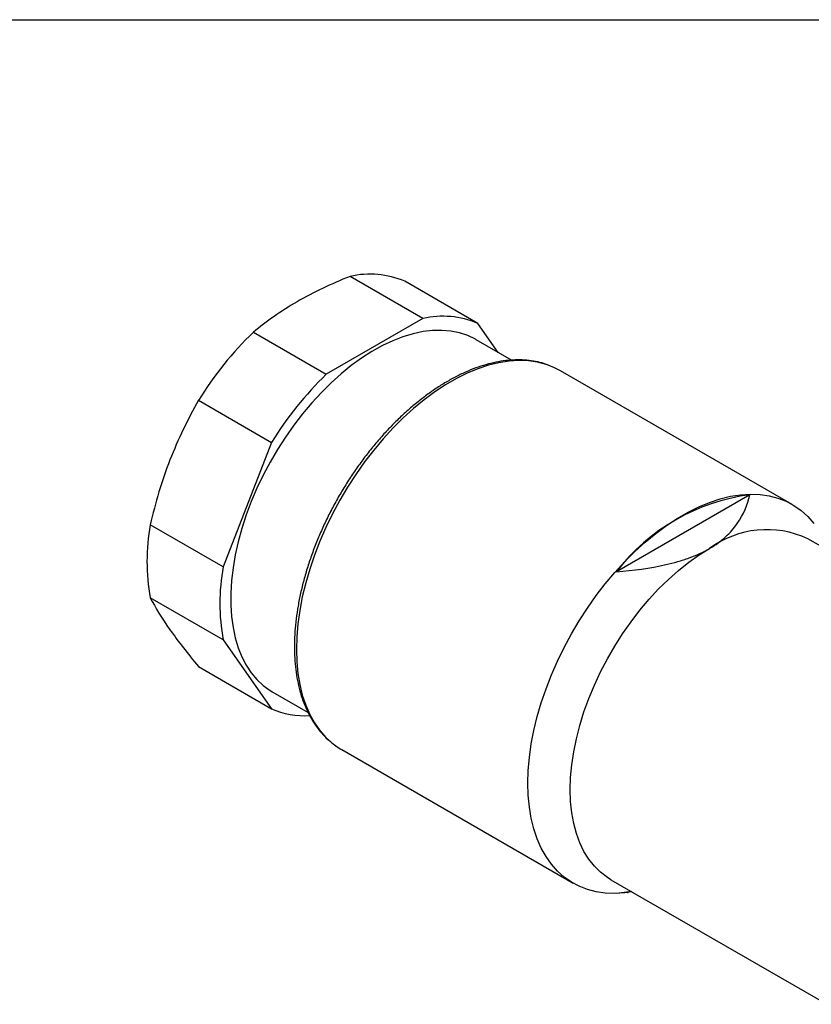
# Model space of a CAD drawing. Header units: millimetres. Extents: x 6 to 273, y 6 to 210.
# Tile 4 of 5: x 197 to 233, y 165 to 210. Entities that reach past the tile are written whole.
import ezdxf

# ---------------------------------------------------------------- set-up
doc = ezdxf.new("R2010")
doc.units = ezdxf.units.MM
doc.linetypes.add('SLD-Solid', pattern=[0])
doc.layers.add('TEXT', color=140, linetype='SLD-Solid', lineweight=25)

msp = doc.modelspace()

# ---------------------------------------------------------------- linework, layer by layer
for p, q in [((215.11, 195.892), (211.778, 197.815)), ((217.615, 195.668), (214.284, 197.591)), ((215.11, 195.892), (210.694, 193.343)), ((218.55, 194.338), (217.615, 195.668)), ((207.362, 195.266), (210.694, 193.343)), ((219.16, 193.986), (217.551, 194.914)), ((231.98, 187.393), (221.396, 193.503)), ((204.857, 192.149), (208.188, 190.226)), ((208.188, 190.226), (205.98, 184.535)), ((230.055, 187.83), (223.951, 184.307)), ((205.98, 184.535), (202.649, 186.458)), ((242.608, 180.103), (232.704, 185.82)), ((205.98, 181.194), (202.649, 183.117)), ((205.98, 181.194), (208.188, 178.052)), ((204.857, 179.975), (208.188, 178.052)), ((208.252, 178.806), (209.864, 177.875)), ((211.397, 176.182), (221.981, 170.072)), ((223.705, 170.231), (233.568, 164.538)), ((224.645, 169.689), (223.951, 169.609)), ((224.458, 169.648), (224.485, 169.652))]:
    msp.add_line(p, q)
at = {"flags": 128}
for points in [[(217.551, 194.914), (217.51, 194.938), (217.159, 195.105), (216.786, 195.23), (216.393, 195.311), (215.982, 195.347), (215.555, 195.34), (215.114, 195.288), (214.661, 195.193), (214.199, 195.054), (213.731, 194.872), (213.258, 194.648), (212.783, 194.384), (212.309, 194.081), (211.838, 193.74), (211.372, 193.363), (210.915, 192.952), (210.468, 192.509), (210.033, 192.037), (209.614, 191.538), (209.211, 191.015), (208.828, 190.47), (208.466, 189.906), (208.128, 189.326), (207.814, 188.734), (207.526, 188.131), (207.267, 187.522), (207.037, 186.91), (206.838, 186.297), (206.67, 185.687), (206.535, 185.083), (206.433, 184.489), (206.364, 183.907), (206.33, 183.34), (206.33, 182.792), (206.364, 182.265), (206.433, 181.762), (206.535, 181.285), (206.67, 180.838), (206.838, 180.422), (207.037, 180.039), (207.267, 179.692), (207.526, 179.382), (207.814, 179.112), (208.128, 178.882), (208.252, 178.806)], [(220.839, 193.76), (220.75, 193.79), (220.35, 193.895), (219.932, 193.955), (219.496, 193.971), (219.045, 193.943), (218.581, 193.87), (218.107, 193.753), (217.624, 193.593), (217.135, 193.39), (216.643, 193.146), (216.149, 192.861), (215.657, 192.537), (215.168, 192.175), (214.686, 191.778), (214.211, 191.347), (213.747, 190.884), (213.296, 190.392), (212.861, 189.873), (212.442, 189.33), (212.043, 188.764), (211.665, 188.179), (211.31, 187.579), (210.979, 186.964), (210.676, 186.34), (210.4, 185.708), (210.153, 185.072), (209.936, 184.435), (209.752, 183.8), (209.599, 183.17), (209.48, 182.548), (209.394, 181.937), (209.342, 181.34), (209.325, 180.761), (209.342, 180.201), (209.394, 179.664), (209.48, 179.152), (209.599, 178.668), (209.752, 178.214), (209.936, 177.792), (210.153, 177.405), (210.4, 177.054), (210.676, 176.741), (210.884, 176.546)], [(221.396, 193.503), (221.128, 193.642), (220.839, 193.76)], [(224.458, 169.648), (224.331, 169.633), (223.88, 169.604), (223.445, 169.62), (223.026, 169.681), (222.627, 169.785), (222.249, 169.933), (221.894, 170.124), (221.563, 170.357), (221.259, 170.631), (220.983, 170.944), (220.737, 171.295), (220.52, 171.682), (220.335, 172.104), (220.183, 172.558), (220.064, 173.042), (219.978, 173.554), (219.926, 174.091), (219.909, 174.651), (219.926, 175.23), (219.978, 175.827), (220.064, 176.438), (220.183, 177.06), (220.335, 177.69), (220.52, 178.325), (220.737, 178.962), (220.983, 179.598), (221.259, 180.23), (221.563, 180.854), (221.894, 181.469), (222.249, 182.069), (222.627, 182.654), (223.026, 183.22), (223.445, 183.763), (223.88, 184.282), (224.331, 184.774), (224.795, 185.237), (225.269, 185.668), (225.752, 186.065), (226.241, 186.427), (226.733, 186.751), (227.227, 187.036), (227.719, 187.28), (228.208, 187.483), (228.691, 187.643), (229.165, 187.76), (229.629, 187.833), (230.08, 187.861), (230.516, 187.845), (230.934, 187.785), (231.333, 187.68), (231.712, 187.532), (232.067, 187.341), (232.397, 187.108), (232.701, 186.835), (232.977, 186.522)], [(223.705, 170.231), (223.54, 170.334), (223.229, 170.571), (222.947, 170.85), (222.693, 171.17), (222.471, 171.527), (222.281, 171.921), (222.124, 172.349), (222, 172.809), (221.912, 173.298), (221.859, 173.813), (221.841, 174.352), (221.859, 174.911), (221.912, 175.488), (222, 176.079), (222.124, 176.681), (222.281, 177.291), (222.471, 177.904), (222.693, 178.519), (222.947, 179.13), (223.229, 179.735), (223.54, 180.331), (223.876, 180.914), (224.237, 181.481), (224.62, 182.028), (225.023, 182.553), (225.444, 183.053), (225.88, 183.524), (226.329, 183.965), (226.789, 184.373), (227.256, 184.745), (227.729, 185.08), (228.205, 185.375)], [(224.661, 169.679), (224.433, 169.645), (223.951, 169.609)]]:
    msp.add_lwpolyline(points, dxfattribs=at)
for centre, radius, start, end in [((212.685, 193.833), 4.084, 66.9539, 102.8271), ((216.016, 191.909), 4.084, 66.9539, 102.8271), ((218.514, 183.735), 16.041, 134.0445, 148.3663), ((221.846, 181.812), 16.041, 134.0445, 148.3663), ((231.244, 178.721), 9.187, 97.4402, 142.5544), ((211.879, 184.787), 9.38, 169.7409, 190.2591), ((230.829, 181.814), 4.423, 64.9178, 126.3926), ((215.21, 182.864), 9.38, 169.7409, 190.2591), ((209.721, 181.529), 3.8, 246.2094, 273.1292), ((213.082, 179.1), 3.369, 229.2708, 239.977)]:
    msp.add_arc(centre, radius, start, end)
for points in [[(211.778, 197.815), (210.917, 197.469), (210.108, 197.087), (209.366, 196.658)], [(209.366, 196.658), (208.624, 196.23), (207.961, 195.763), (207.362, 195.266)], [(204.857, 192.149), (204.36, 191.284), (203.92, 190.378), (203.549, 189.421)], [(203.549, 189.421), (203.178, 188.465), (202.882, 187.475), (202.649, 186.458)], [(202.649, 183.117), (202.882, 182.674), (203.178, 182.192), (203.549, 181.664)], [(203.549, 181.664), (203.92, 181.136), (204.36, 180.571), (204.857, 179.975)]]:
    msp.add_open_spline(points, degree=3)
for points, knots in [([(220.806, 193.773), (220.691, 193.811), (220.45, 193.891), (220.063, 193.963), (219.65, 194.001), (219.223, 193.998), (218.783, 193.956), (218.332, 193.873), (217.873, 193.751), (217.407, 193.589), (216.937, 193.389), (216.465, 193.152), (215.993, 192.878), (215.524, 192.569), (215.058, 192.227), (214.598, 191.853), (214.147, 191.449), (213.705, 191.016), (213.276, 190.556), (212.859, 190.073), (212.459, 189.566), (212.075, 189.04), (211.709, 188.495), (211.364, 187.935), (211.041, 187.362), (210.74, 186.777), (210.464, 186.185), (210.213, 185.587), (209.988, 184.985), (209.792, 184.383), (209.623, 183.782), (209.484, 183.186), (209.375, 182.597), (209.296, 182.017), (209.249, 181.448), (209.232, 180.894), (209.247, 180.357), (209.293, 179.838), (209.372, 179.341), (209.481, 178.867), (209.622, 178.419), (209.793, 177.999), (209.994, 177.609), (210.223, 177.251), (210.481, 176.929), (210.693, 176.702), (210.826, 176.595), (210.856, 176.571)], [0, 0, 0, 0, 0.020199, 0.0423125, 0.0645173, 0.086831, 0.1092556, 0.13178, 0.1543856, 0.1770513, 0.1997568, 0.2224853, 0.2452239, 0.2679619, 0.2906937, 0.3134164, 0.3361289, 0.3588312, 0.3815236, 0.4042075, 0.426884, 0.4495548, 0.4722215, 0.4948858, 0.5175494, 0.5402138, 0.5628806, 0.5855513, 0.6082278, 0.6309118, 0.6536051, 0.6763091, 0.6990253, 0.7217546, 0.7444976, 0.7672537, 0.790021, 0.8127959, 0.8355697, 0.8583303, 0.8810622, 0.9037454, 0.9263572, 0.9488746, 0.9712802, 0.9935669, 1, 1, 1, 1]), ([(228.205, 185.375), (228.487, 185.537), (228.729, 185.715), (229.149, 186.096), (229.326, 186.301), (229.768, 186.936), (229.942, 187.379), (230.055, 187.83)], [0, 0, 0, 0, 0.25, 0.25, 0.5, 0.5, 1, 1, 1, 1]), ([(223.951, 184.307), (224.733, 184.371), (225.494, 184.472), (226.4, 184.681), (226.579, 184.727), (226.931, 184.829), (227.105, 184.885), (227.611, 185.069), (227.922, 185.211), (228.205, 185.375)], [0, 0, 0, 0, 0.5, 0.5, 0.625, 0.625, 0.75, 0.75, 1, 1, 1, 1])]:
    msp.add_open_spline(points, degree=3, knots=knots)
at = {"layer": 'TEXT'}
msp.add_line((6.35, 209.55), (273.05, 209.55), dxfattribs=at)

doc.saveas('drawing.dxf')
